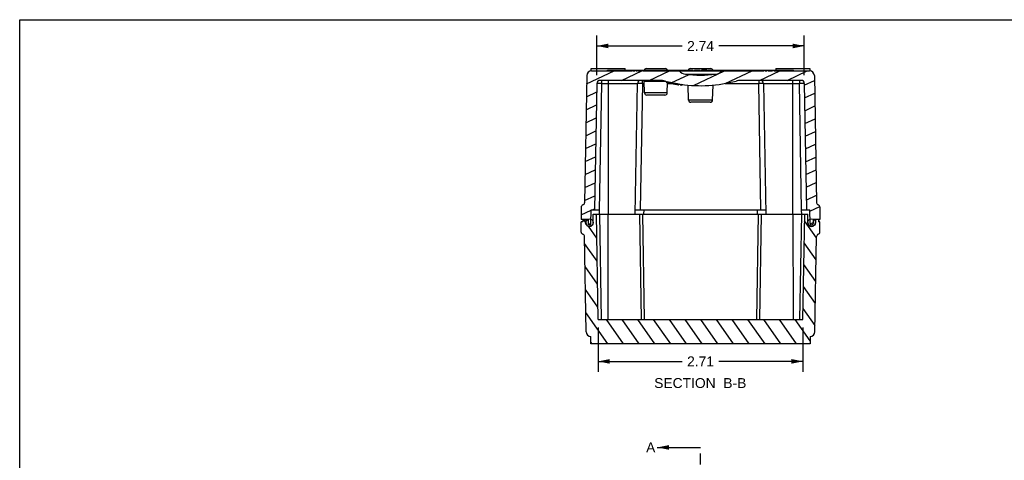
# Model space of a CAD drawing. Header units: inches. Extents: x 0 to 26.2, y 0 to 16.9.
# Tile 2 of 3: x 0 to 13, y 11.1 to 16.9. Entities that reach past the tile are written whole.
import ezdxf

# ---------------------------------------------------------------- set-up
doc = ezdxf.new("R2010")
doc.units = ezdxf.units.IN
doc.header["$LTSCALE"] = 1.4384615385
doc.header["$MEASUREMENT"] = 0
doc.linetypes.add('PHANTOM', pattern=[0.8, 0.45, -0.05, 0.1, -0.05, 0.1, -0.05])
doc.layers.get('0').update_dxf_attribs({"linetype": 'CONTINUOUS'})
doc.styles.get("Standard").update_dxf_attribs({"font": 'arial.ttf'})
doc.dimstyles.new('DIMSTYLE_1', dxfattribs={"dimtxt": 0.1307692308, "dimasz": 0.1538461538, "dimexe": 0.09, "dimexo": 0.07, "dimgap": 0.0425, "dimtad": 0, "dimtih": 1, "dimtoh": 1, "dimzin": 4, "dimdsep": 46, "dimtxsty": 'Standard', "dimblk": '_FILLED', "dimblk1": '_FILLED', "dimblk2": '_FILLED', "dimcen": 0.09, "dimazin": 1, "dimtfac": 1, "dimtofl": 0, "dimtmove": 0, "dimatfit": 3, "dimldrblk": '_FILLED', "dimfxl": 0, "dimtolj": 1, "dimtzin": 4, "dimarcsym": 0})
doc.dimstyles.get("Standard").update_dxf_attribs({"dimtxt": 0.1307692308, "dimasz": 0.1538461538, "dimexe": 0.09, "dimexo": 0.07, "dimgap": 0.09, "dimtad": 0, "dimtih": 1, "dimtoh": 1, "dimzin": 4, "dimdsep": 46, "dimtxsty": 'Standard', "dimblk": '_FILLED', "dimblk1": '_FILLED', "dimblk2": '_FILLED', "dimcen": 0.09, "dimazin": 1, "dimtp": 0.01, "dimtm": 0.01, "dimtfac": 1, "dimtofl": 0, "dimtmove": 0, "dimatfit": 3, "dimldrblk": '_FILLED', "dimfxl": 0, "dimtolj": 1, "dimtzin": 4, "dimarcsym": 0})

# ---------------------------------------------------------------- blocks, each defined once
blk = doc.blocks.new('_FILLED')
at = {"color": 0, "linetype": 'ByBlock'}
blk.add_solid([(0, 0), (-1, 0.2), (-1, -0.2)], dxfattribs=at)
blk = doc.blocks.new('*D1')
at = {"color": 2, "linetype": 'Continuous'}
for p, q in [((7.6464474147, 12.8531848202), (7.6464474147, 12.2684934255)), ((10.3529223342, 12.8531848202), (10.3529223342, 12.2684934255)), ((7.6464474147, 12.406954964), (8.7566193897, 12.406954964)), ((10.3529223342, 12.406954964), (9.2427503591, 12.406954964))]:
    blk.add_line(p, q, dxfattribs=at)
at = {"color": 2, "linetype": 'Continuous', "xscale": 0.1538461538, "yscale": 0.1538461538, "zscale": 0.1538461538, "rotation": 180}
blk.add_blockref('_FILLED', (7.6464474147, 12.406954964), dxfattribs=at)
at = {"color": 2, "linetype": 'Continuous', "xscale": 0.1538461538, "yscale": 0.1538461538, "zscale": 0.1538461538}
blk.add_blockref('_FILLED', (10.3529223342, 12.406954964), dxfattribs=at)
at = {"color": 2, "linetype": 'Continuous', "insert": (8.9996848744, 12.4723395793), "char_height": 0.1307692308, "width": 0.3553617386, "attachment_point": 2, "line_spacing_factor": 0.9}
blk.add_mtext('2.71', dxfattribs=at)
blk = doc.blocks.new('*D2')
at = {"color": 2, "linetype": 'Continuous'}
for p, q in [((7.6286161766, 16.1892675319), (7.6286161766, 16.7142956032)), ((10.3707535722, 16.1892675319), (10.3707535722, 16.7142956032)), ((7.6286161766, 16.5758340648), (8.7566193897, 16.5758340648)), ((10.3707535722, 16.5758340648), (9.2427503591, 16.5758340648))]:
    blk.add_line(p, q, dxfattribs=at)
at = {"color": 2, "linetype": 'Continuous', "xscale": 0.1538461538, "yscale": 0.1538461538, "zscale": 0.1538461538, "rotation": 180}
blk.add_blockref('_FILLED', (7.6286161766, 16.5758340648), dxfattribs=at)
at = {"color": 2, "linetype": 'Continuous', "xscale": 0.1538461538, "yscale": 0.1538461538, "zscale": 0.1538461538}
blk.add_blockref('_FILLED', (10.3707535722, 16.5758340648), dxfattribs=at)
at = {"color": 2, "linetype": 'Continuous', "insert": (8.9996848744, 16.6412186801), "char_height": 0.1307692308, "width": 0.3553617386, "attachment_point": 2, "line_spacing_factor": 0.9}
blk.add_mtext('2.74', dxfattribs=at)

msp = doc.modelspace()

# ---------------------------------------------------------------- hatches: boundary and pattern name
at = {"linetype": 'Continuous'}
h = msp.add_hatch(dxfattribs=at)
h.set_pattern_fill('B', color=2, scale=0.1540879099, angle=205, style=0, pattern_type=0)
h.set_pattern_definition([(205, (0, 0), (0.0651203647, -0.1396510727), [])])
edge = h.paths.add_edge_path()
edge.add_arc((8.9996848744, 17.8715914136), 1.8307142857, 255.6628964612, 255.999135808)
edge.add_line((8.546351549, 16.1082169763), (8.546351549, 16.0978936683))
edge.add_arc((8.9996848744, 17.8715914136), 1.8207142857, 255.0597574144, 255.5824518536)
edge.add_arc((8.4658309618, 15.8708771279), 0.25, 75.0597574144, 90)
edge.add_line((8.4658309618, 16.1208771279), (7.668610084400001, 16.1208771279))
edge.add_arc((7.668610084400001, 16.0808771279), 0.04, 90, 179)
edge.add_line((7.6286161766, 16.0815752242), (7.5994540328, 14.4108771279))
edge.add_line((7.5994540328, 14.4108771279), (7.5537558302, 14.4108771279))
edge.add_line((7.550594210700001, 14.2297480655), (7.5537558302, 14.4108771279))
edge.add_arc((7.5313910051, 14.2300832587), 0.0192061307, 180, 359)
edge.add_line((7.512184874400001, 14.2808771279), (7.512184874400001, 14.2300832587))
edge.add_line((7.512184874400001, 14.2808771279), (7.422184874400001, 14.2808771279))
edge.add_line((7.422184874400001, 14.4458771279), (7.422184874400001, 14.2808771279))
edge.add_arc((7.4521848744, 14.4458771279), 0.03, 105.5806436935, 180)
edge.add_arc((7.436069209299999, 14.5036723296), 0.03, 285.5806436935, 359)
edge.add_line((7.4954035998, 16.1839766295), (7.4660646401, 14.5031487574))
edge.add_arc((7.5583940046, 16.1828771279), 0.063, 90, 179)
edge.add_line((7.5583940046, 16.2458771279), (8.089134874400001, 16.2458771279))
edge.add_line((8.089134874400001, 16.2458771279), (8.089134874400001, 16.2558771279))
edge.add_line((8.089134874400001, 16.2558771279), (8.1016348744, 16.2558771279))
edge.add_line((8.1016348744, 16.2458771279), (8.1016348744, 16.2558771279))
edge.add_line((8.1016348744, 16.2458771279), (8.130801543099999, 16.2458771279))
edge.add_line((8.130801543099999, 16.2458771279), (8.130801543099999, 16.2558771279))
edge.add_line((8.130801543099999, 16.2558771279), (8.1433015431, 16.2558771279))
edge.add_line((8.1433015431, 16.2458771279), (8.1433015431, 16.2558771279))
edge.add_line((8.1433015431, 16.2458771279), (8.1599682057, 16.2458771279))
edge.add_line((8.1599682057, 16.2458771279), (8.1599682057, 16.2558771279))
edge.add_line((8.1599682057, 16.2558771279), (8.1703848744, 16.2558771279))
edge.add_line((8.1703848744, 16.2458771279), (8.1703848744, 16.2558771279))
edge.add_line((8.1703848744, 16.2458771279), (8.2245515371, 16.2458771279))
edge.add_line((8.2245515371, 16.2458771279), (8.2245515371, 16.2558771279))
edge.add_line((8.2245515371, 16.2558771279), (8.2349682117, 16.2558771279))
edge.add_line((8.2349682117, 16.2458771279), (8.2349682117, 16.2558771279))
edge.add_line((8.2349682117, 16.2458771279), (8.7176848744, 16.2458771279))
edge.add_arc((8.8151573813, 16.3318952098), 0.13, 221.4279383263, 242.2969122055)
edge.add_arc((8.8151573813, 16.3318952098), 0.13, 242.2969122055, 263.1658860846)
edge.add_arc((8.9996848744, 17.8715914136), 1.6807142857, 263.1658860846, 270)
edge.add_arc((8.9996848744, 17.8715914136), 1.6807142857, 270, 276.8341139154)
edge.add_arc((9.1842123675, 16.3318952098), 0.13, 276.8341139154, 297.7030877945)
edge.add_arc((9.1842123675, 16.3318952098), 0.13, 297.7030877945, 318.5720616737)
edge.add_line((9.2816848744, 16.2458771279), (9.8376848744, 16.2458771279))
edge.add_line((9.8376848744, 16.2458771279), (9.8376848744, 16.2558771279))
edge.add_line((9.8376848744, 16.2558771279), (9.8501848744, 16.2558771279))
edge.add_line((9.8501848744, 16.2458771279), (9.8501848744, 16.2558771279))
edge.add_line((9.8501848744, 16.2458771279), (9.8793515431, 16.2458771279))
edge.add_line((9.8793515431, 16.2458771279), (9.8793515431, 16.2558771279))
edge.add_line((9.8793515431, 16.2558771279), (9.8918515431, 16.2558771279))
edge.add_line((9.8918515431, 16.2458771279), (9.8918515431, 16.2558771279))
edge.add_line((9.8918515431, 16.2458771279), (9.9516848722, 16.2458771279))
edge.add_line((9.9516848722, 16.2458771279), (9.9516848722, 16.2558771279))
edge.add_line((9.9516848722, 16.2558771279), (9.968982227, 16.2558771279))
edge.add_line((9.968982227, 16.2458771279), (9.968982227, 16.2558771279))
edge.add_line((9.968982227, 16.2458771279), (10.4409757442, 16.2458771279))
edge.add_arc((10.4409757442, 16.1828771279), 0.063, 1, 90)
edge.add_line((10.503966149, 16.1839766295), (10.5333051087, 14.5031487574))
edge.add_arc((10.5633005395, 14.5036723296), 0.03, 181, 254.4193563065)
edge.add_arc((10.5471848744, 14.4458771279), 0.03, 0, 74.41935630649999)
edge.add_line((10.5771848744, 14.4458771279), (10.5771848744, 14.2808771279))
edge.add_line((10.5771848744, 14.2808771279), (10.4871848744, 14.2808771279))
edge.add_line((10.4871848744, 14.2808771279), (10.4871848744, 14.2300832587))
edge.add_arc((10.4679787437, 14.2300832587), 0.0192061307, 181, 360)
edge.add_line((10.4487755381, 14.2297480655), (10.4456139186, 14.4108771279))
edge.add_line((10.4456139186, 14.4108771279), (10.399915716, 14.4108771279))
edge.add_line((10.3707535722, 16.0815752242), (10.399915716, 14.4108771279))
edge.add_arc((10.3307596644, 16.0808771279), 0.04, 1, 90)
edge.add_line((10.3307596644, 16.1208771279), (9.533538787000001, 16.1208771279))
edge.add_arc((9.533538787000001, 15.8708771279), 0.25, 90, 104.9402425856)
edge.add_arc((8.9996848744, 17.8715914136), 1.8207142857, 270, 284.9402425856)
edge.add_arc((8.9996848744, 17.8715914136), 1.8207142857, 261.8695124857, 270)
edge.add_line((8.742184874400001, 16.0691779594), (8.742184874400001, 16.0590769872))
edge.add_arc((8.9996848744, 17.8715914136), 1.8307142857, 261.5188850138, 261.9142220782)
edge.add_line((8.7296848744, 16.0710080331), (8.7296848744, 16.0608968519))
edge.add_arc((8.9996848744, 17.8715914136), 1.8207142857, 260.9412369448, 261.4719576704)
edge.add_line((8.7130182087, 16.0735862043), (8.7130182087, 16.0634606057))
edge.add_arc((8.9996848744, 17.8715914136), 1.8307142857, 260.6608976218, 260.9911320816)
edge.add_line((8.7026015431, 16.0752779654), (8.7026015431, 16.065142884))
edge.add_arc((8.9996848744, 17.8715914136), 1.8207142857, 258.8768292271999, 260.6091410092)
edge.add_line((8.648434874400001, 16.0850797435), (8.648434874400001, 16.0748893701))
edge.add_arc((8.9996848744, 17.8715914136), 1.8307142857, 258.6059847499, 258.9383563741)
edge.add_line((8.6380182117, 16.0871593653), (8.6380182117, 16.0769571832))
edge.add_arc((8.9996848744, 17.8715914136), 1.8207142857, 258.0068991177, 258.5425595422)
edge.add_line((8.6213515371, 16.0906185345), (8.6213515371, 16.0803966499))
edge.add_arc((8.9996848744, 17.8715914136), 1.8307142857, 257.7399658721, 258.0733752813)
edge.add_line((8.6109348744, 16.092863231), (8.6109348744, 16.0826285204))
edge.add_arc((8.9996848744, 17.8715914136), 1.8207142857, 255.9206566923, 257.6715737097)
edge.add_line((8.5567682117, 16.1055717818), (8.5567682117, 16.0952638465))
h = msp.add_hatch(dxfattribs=at)
h.set_pattern_fill('DEFAULT__1', color=2, scale=0.1702141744, angle=125, style=0, pattern_type=0)
h.set_pattern_definition([(125, (0, 0), (-0.1394312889, -0.0976308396), [])])
edge = h.paths.add_edge_path()
edge.add_line((7.6464474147, 12.9608771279), (10.3529223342, 12.9608771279))
edge.add_line((10.3529223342, 12.9608771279), (10.3771848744, 14.3508771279))
edge.add_line((10.4171848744, 14.3508771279), (10.3771848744, 14.3508771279))
edge.add_line((10.4171848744, 14.2408771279), (10.4171848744, 14.3508771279))
edge.add_arc((10.4671848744, 14.2408771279), 0.05, 180, 360)
edge.add_line((10.5171848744, 14.2808771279), (10.5171848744, 14.2408771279))
edge.add_line((10.5171848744, 14.2808771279), (10.5571848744, 14.2808771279))
edge.add_line((10.5571848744, 14.2808771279), (10.5571848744, 14.2508771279))
edge.add_line((10.5771848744, 14.2508771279), (10.5571848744, 14.2508771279))
edge.add_line((10.5771848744, 14.1158771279), (10.5771848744, 14.2508771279))
edge.add_arc((10.5471848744, 14.1158771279), 0.03, 285.5806436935, 360)
edge.add_arc((10.5633005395, 14.0580819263), 0.03, 105.5806436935, 179)
edge.add_line((10.5112972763, 12.7977776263), (10.5333051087, 14.0586054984))
edge.add_arc((10.4483068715, 12.7988771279), 0.063, 270.0000005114, 359)
edge.add_line((10.4483068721, 12.7358771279), (10.4483068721, 12.6388771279))
edge.add_line((10.4483068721, 12.6388771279), (7.5510628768, 12.6388771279))
edge.add_line((7.5510628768, 12.6388771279), (7.5510628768, 12.7358771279))
edge.add_arc((7.551062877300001, 12.7988771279), 0.063, 181, 269.9999995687)
edge.add_line((7.4880724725, 12.7977776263), (7.4660646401, 14.0586054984))
edge.add_arc((7.436069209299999, 14.0580819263), 0.03, 1, 74.41935630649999)
edge.add_arc((7.4521848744, 14.1158771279), 0.03, 180, 254.4193563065)
edge.add_line((7.422184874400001, 14.1158771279), (7.422184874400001, 14.2508771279))
edge.add_line((7.442184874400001, 14.2508771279), (7.422184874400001, 14.2508771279))
edge.add_line((7.442184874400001, 14.2808771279), (7.442184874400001, 14.2508771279))
edge.add_line((7.442184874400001, 14.2808771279), (7.482184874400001, 14.2808771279))
edge.add_line((7.482184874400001, 14.2808771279), (7.482184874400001, 14.2408771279))
edge.add_arc((7.5321848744, 14.2408771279), 0.05, 180, 360)
edge.add_line((7.5821848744, 14.2408771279), (7.5821848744, 14.3508771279))
edge.add_line((7.6221848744, 14.3508771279), (7.5821848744, 14.3508771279))
edge.add_line((7.6464474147, 12.9608771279), (7.6221848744, 14.3508771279))
h = msp.add_hatch(dxfattribs=at)
h.set_pattern_fill('DEFAULT__2', color=2, scale=0.1088595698, angle=45, style=0, pattern_type=0)
h.set_pattern_definition([(45, (0, 0), (-0.07697534, 0.07697534), [])])
edge = h.paths.add_edge_path()
edge.add_arc((10.4684348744, 14.2408771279), 0.05, 180, 360)
edge.add_arc((10.4684348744, 14.2408771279), 0.05, 0, 180)
edge = h.paths.add_edge_path()
edge.add_arc((7.530934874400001, 14.2408771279), 0.05, 180, 360)
edge.add_arc((7.530934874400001, 14.2408771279), 0.05, 0, 180)

# ---------------------------------------------------------------- linework, layer by layer
at = {"color": 7, "linetype": 'Continuous'}
for p, q in [((0, -0), (0, 16.9230769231)), ((0, 16.9230769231), (26.1538461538, 16.9230769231)), ((7.554184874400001, 16.2458771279), (7.554184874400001, 16.2758771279)), ((7.554184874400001, 16.2758771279), (8.0041848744, 16.2758771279)), ((8.0041848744, 16.2558771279), (8.0041848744, 16.2758771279)), ((8.2816348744, 16.2758771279), (8.5366348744, 16.2758771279)), ((8.8620578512, 16.2758771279), (9.1373118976, 16.2758771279)), ((9.995184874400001, 16.2758771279), (9.995184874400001, 16.2558771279)), ((9.995184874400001, 16.2758771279), (10.4451848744, 16.2758771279)), ((10.4451848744, 16.2758771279), (10.4451848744, 16.2458771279)), ((7.4954035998, 16.1839766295), (7.4660646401, 14.5031487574)), ((7.5583940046, 16.2458771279), (8.089134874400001, 16.2458771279)), ((7.7691848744, 16.2458771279), (7.7691848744, 16.2558771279)), ((7.7691848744, 16.2558771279), (8.8996848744, 16.2558771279)), ((7.789184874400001, 16.2458771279), (7.789184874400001, 16.2558771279)), ((7.829184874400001, 16.2458771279), (7.829184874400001, 16.2558771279)), ((8.0766348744, 16.2458771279), (8.0766348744, 16.2558771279)), ((8.089134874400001, 16.2458771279), (8.089134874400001, 16.2558771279)), ((8.1016348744, 16.2458771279), (8.1016348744, 16.2558771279)), ((8.1016348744, 16.2458771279), (8.130801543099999, 16.2458771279)), ((8.1183015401, 16.2458771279), (8.1183015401, 16.2558771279)), ((8.130801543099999, 16.2458771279), (8.130801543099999, 16.2558771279)), ((8.1433015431, 16.2458771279), (8.1433015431, 16.2558771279)), ((8.1433015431, 16.2458771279), (8.1599682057, 16.2458771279)), ((8.1566348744, 16.2558771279), (8.1566348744, 16.2458771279)), ((8.1599682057, 16.2458771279), (8.1599682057, 16.2558771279)), ((8.1703848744, 16.2458771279), (8.1703848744, 16.2558771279)), ((8.1703848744, 16.2458771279), (8.2245515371, 16.2458771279)), ((8.172468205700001, 16.2558771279), (8.172468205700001, 16.2458771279)), ((8.1808015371, 16.2458771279), (8.1808015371, 16.2558771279)), ((8.1870515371, 16.2458771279), (8.1870515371, 16.2558771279)), ((8.1974682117, 16.2458771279), (8.1974682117, 16.2558771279)), ((8.207884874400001, 16.2458771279), (8.207884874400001, 16.2558771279)), ((8.214134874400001, 16.2458771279), (8.214134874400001, 16.2558771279)), ((8.222468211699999, 16.2458771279), (8.222468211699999, 16.2558771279)), ((8.2245515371, 16.2458771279), (8.2245515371, 16.2558771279)), ((8.2349682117, 16.2458771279), (8.2349682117, 16.2558771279)), ((8.2349682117, 16.2458771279), (9.8376848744, 16.2458771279)), ((8.799688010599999, 16.2028188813), (9.1996817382, 16.2028188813)), ((8.8996848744, 16.2458771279), (8.8996848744, 16.2558771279)), ((8.9196848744, 16.2458771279), (8.9196848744, 16.2558771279)), ((8.9196848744, 16.2558771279), (8.9946848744, 16.2558771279)), ((8.9217682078, 16.2458771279), (8.9217682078, 16.2558771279)), ((8.925934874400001, 16.2458771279), (8.925934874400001, 16.2558771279)), ((8.9321848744, 16.2458771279), (8.9321848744, 16.2558771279)), ((8.9426015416, 16.2458771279), (8.9426015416, 16.2558771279)), ((8.9530182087, 16.2458771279), (8.9530182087, 16.2558771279)), ((8.9634348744, 16.2458771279), (8.9634348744, 16.2558771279)), ((8.973851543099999, 16.2458771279), (8.973851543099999, 16.2558771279)), ((8.984268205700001, 16.2458771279), (8.984268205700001, 16.2558771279)), ((8.9905182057, 16.2458771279), (8.9905182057, 16.2558771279)), ((8.9946848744, 16.2458771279), (8.9946848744, 16.2558771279)), ((9.0113515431, 16.2558771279), (9.0113515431, 16.2458771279)), ((9.0863515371, 16.2558771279), (9.0113515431, 16.2558771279)), ((9.0863515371, 16.2458771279), (9.0863515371, 16.2558771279)), ((9.099684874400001, 16.2458771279), (9.099684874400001, 16.2558771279)), ((9.099684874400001, 16.2558771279), (10.2301848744, 16.2558771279)), ((9.825184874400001, 16.2458771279), (9.825184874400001, 16.2558771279)), ((9.8376848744, 16.2458771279), (9.8376848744, 16.2558771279)), ((9.8501848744, 16.2458771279), (9.8501848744, 16.2558771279)), ((9.8501848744, 16.2458771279), (9.8793515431, 16.2458771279)), ((9.8668515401, 16.2458771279), (9.8668515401, 16.2558771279)), ((9.8793515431, 16.2458771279), (9.8793515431, 16.2558771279)), ((9.8918515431, 16.2458771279), (9.8918515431, 16.2558771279)), ((9.8918515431, 16.2458771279), (9.9516848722, 16.2458771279)), ((9.9051848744, 16.2558771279), (9.9051848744, 16.2458771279)), ((9.9106015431, 16.2458771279), (9.9106015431, 16.2558771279)), ((9.921018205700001, 16.2458771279), (9.921018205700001, 16.2558771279)), ((9.925184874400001, 16.2458771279), (9.925184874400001, 16.2558771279)), ((9.9314348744, 16.2458771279), (9.9314348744, 16.2558771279)), ((9.9418515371, 16.2458771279), (9.9418515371, 16.2558771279)), ((9.950184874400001, 16.2458771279), (9.950184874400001, 16.2558771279)), ((9.9516848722, 16.2458771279), (9.9516848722, 16.2558771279)), ((9.968982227, 16.2458771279), (9.968982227, 16.2558771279)), ((9.968982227, 16.2458771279), (10.4409757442, 16.2458771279)), ((9.9772682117, 16.2458771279), (9.9772682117, 16.2558771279)), ((9.981434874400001, 16.2458771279), (9.981434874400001, 16.2558771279)), ((9.9835182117, 16.2458771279), (9.9835182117, 16.2558771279)), ((10.1701848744, 16.2558771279), (10.1701848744, 16.2458771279)), ((10.2101848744, 16.2458771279), (10.2101848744, 16.2558771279)), ((10.2301848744, 16.2458771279), (10.2301848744, 16.2558771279)), ((10.503966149, 16.1839766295), (10.5333051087, 14.5031487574)), ((7.6286161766, 16.0815752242), (7.5994540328, 14.4108771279)), ((7.6639180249, 14.3998183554), (7.6936062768, 16.0815752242)), ((8.4658309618, 16.1208771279), (7.668610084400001, 16.1208771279)), ((7.6936062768, 16.0815752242), (7.6936062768, 16.1208771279)), ((7.6936062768, 16.0815752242), (8.1676161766, 16.0815752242)), ((7.7791848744, 16.1208771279), (7.7791848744, 14.3508771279)), ((8.1374067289, 14.3508771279), (8.1676161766, 16.0815752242)), ((8.2306065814, 16.0815752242), (8.2014444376, 14.4108771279)), ((8.2306065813, 16.0815752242), (8.2306065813, 16.1208771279)), ((8.2306065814, 16.0815752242), (8.254257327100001, 16.0815752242)), ((8.2586833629, 15.954830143), (8.2532218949, 16.1112261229)), ((8.2532218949, 16.1112261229), (8.534805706, 16.1112261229)), ((8.546351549, 16.1082169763), (8.546351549, 16.0978936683)), ((8.5567682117, 16.1055717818), (8.5567682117, 16.0952638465)), ((8.5588515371, 16.1051662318), (8.5588515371, 16.0948606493)), ((8.5588515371, 16.0948606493), (8.5602398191, 16.0945422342)), ((8.559586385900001, 15.954830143), (8.5644149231, 16.0931013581)), ((8.5640124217, 16.0815752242), (8.6158150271, 16.0815752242)), ((8.5671848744, 16.1032993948), (8.5671848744, 16.0930046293)), ((8.5671848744, 16.0930046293), (8.5692676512, 16.0925263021)), ((8.5692676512, 16.0925263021), (8.5734348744, 16.0915803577)), ((8.5734348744, 16.101866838), (8.5734348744, 16.0915803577)), ((8.5734348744, 16.0915803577), (8.576905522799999, 16.0907677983)), ((8.576905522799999, 16.0907677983), (8.5803777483, 16.0899622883)), ((8.5803777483, 16.0899622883), (8.583851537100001, 16.0891638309)), ((8.583851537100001, 16.098999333), (8.583851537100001, 16.0891638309)), ((8.583851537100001, 16.0891638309), (8.5873221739, 16.0883421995)), ((8.5873221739, 16.0883421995), (8.5907944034, 16.0875276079)), ((8.5907944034, 16.0875276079), (8.5942682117, 16.0867200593)), ((8.5942682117, 16.0969783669), (8.5942682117, 16.0867200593)), ((8.5942682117, 16.0867200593), (8.596350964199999, 16.0862192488)), ((8.596350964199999, 16.0862192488), (8.600518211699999, 16.0852282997)), ((8.600518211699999, 16.0954779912), (8.600518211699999, 16.0852282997)), ((8.6088515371, 16.0831967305), (8.6088515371, 16.092863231)), ((8.6109348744, 16.092863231), (8.6109348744, 16.0826285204)), ((8.6213515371, 16.0906185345), (8.6213515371, 16.0803966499)), ((8.6213515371, 16.0815752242), (8.6380182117, 16.0815752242)), ((8.6380182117, 16.0871593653), (8.6380182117, 16.0769571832)), ((8.648434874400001, 16.0850797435), (8.648434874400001, 16.0748893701)), ((8.6505182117, 16.0847857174), (8.6505182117, 16.0745970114)), ((8.6505182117, 16.0745970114), (8.651906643, 16.0743529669)), ((8.658851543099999, 16.0833672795), (8.658851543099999, 16.0731866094)), ((8.658851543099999, 16.0731866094), (8.6609344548, 16.0728196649)), ((8.6609344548, 16.0728196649), (8.665101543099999, 16.0720963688)), ((8.665101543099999, 16.0822708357), (8.665101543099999, 16.0720963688)), ((8.665101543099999, 16.0720963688), (8.6685725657, 16.0714692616)), ((8.6685725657, 16.0714692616), (8.6720447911, 16.0708491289)), ((8.6720447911, 16.0708491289), (8.675518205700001, 16.0702359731)), ((8.675518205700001, 16.0799675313), (8.675518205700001, 16.0702359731)), ((8.675518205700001, 16.0702359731), (8.6789892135, 16.0695994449)), ((8.6789892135, 16.0695994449), (8.682461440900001, 16.068969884)), ((8.682461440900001, 16.068969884), (8.685934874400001, 16.0683472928)), ((8.685934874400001, 16.0785004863), (8.685934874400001, 16.0683472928)), ((8.685934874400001, 16.0683472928), (8.688017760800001, 16.0679574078)), ((8.688017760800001, 16.0679574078), (8.6921848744, 16.0671882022)), ((8.6921848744, 16.0773348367), (8.6921848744, 16.0671882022)), ((8.7005182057, 16.0655998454), (8.7005182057, 16.0752779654)), ((8.7026015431, 16.0752779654), (8.7026015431, 16.065142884)), ((8.7130182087, 16.0735862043), (8.7130182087, 16.0634606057)), ((8.7296848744, 16.0710080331), (8.7296848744, 16.0608968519)), ((8.742184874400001, 16.0691779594), (8.742184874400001, 16.0590769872)), ((8.7546848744, 16.0675269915), (8.7546848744, 16.0574352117)), ((8.8411738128, 15.859830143), (8.834229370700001, 16.0586929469)), ((9.158195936, 15.859830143), (9.1651356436, 16.0585573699)), ((9.331040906, 16.0815752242), (9.768763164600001, 16.0815752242)), ((10.3307596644, 16.1208771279), (9.533538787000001, 16.1208771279)), ((9.7687631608, 16.1208771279), (9.7687631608, 16.0815752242)), ((9.7979253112, 14.4108771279), (9.768763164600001, 16.0815752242)), ((9.8317535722, 16.0815752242), (9.8619630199, 14.3508771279)), ((9.8317535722, 16.0815752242), (10.3057634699, 16.0815752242)), ((10.2201848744, 14.3508771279), (10.2201848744, 16.1208771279)), ((10.3057634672, 16.1208771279), (10.3057634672, 16.0815752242)), ((10.3352829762, 14.4080676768), (10.3057634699, 16.0815752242)), ((10.3707535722, 16.0815752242), (10.399915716, 14.4108771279)), ((8.559586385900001, 15.954830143), (8.2586833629, 15.954830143)), ((8.5296046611, 15.9258771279), (8.2886650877, 15.9258771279)), ((9.158195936, 15.859830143), (8.8411738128, 15.859830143)), ((9.1282113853, 15.8308771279), (8.8711562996, 15.8308771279)), ((7.422184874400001, 14.4458771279), (7.422184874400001, 14.2808771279)), ((7.550594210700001, 14.2297480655), (7.5537558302, 14.4108771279)), ((7.5537558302, 14.4108771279), (7.6641377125, 14.4108771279)), ((7.5821848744, 14.2408771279), (7.5821848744, 14.3508771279)), ((7.5821848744, 14.3508771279), (10.4171848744, 14.3508771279)), ((7.6464474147, 12.9608771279), (7.6221848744, 14.3508771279)), ((7.662178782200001, 14.3508771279), (7.6864413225, 12.9608771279)), ((7.6626999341, 14.3508771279), (7.6628421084, 14.3570235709)), ((7.6628421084, 14.3570235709), (7.6629480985, 14.3613773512)), ((7.663746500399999, 14.3925177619), (7.6639180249, 14.3998183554)), ((7.7774489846, 12.9608771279), (7.7791939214, 14.3508771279)), ((8.1384540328, 14.4108771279), (9.860915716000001, 14.4108771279)), ((8.1921848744, 14.3508771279), (8.216447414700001, 12.9608771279)), ((8.2321787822, 14.3508771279), (8.2564413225, 12.9608771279)), ((8.2484707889, 14.4108771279), (8.247423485, 14.3508771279)), ((9.7429284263, 12.9608771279), (9.7671909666, 14.3508771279)), ((9.7519462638, 14.3508771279), (9.7508989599, 14.4108771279)), ((9.7829223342, 12.9608771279), (9.8071848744, 14.3508771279)), ((10.2201758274, 14.3508771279), (10.2219207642, 12.9608771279)), ((10.3129284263, 12.9608771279), (10.3371909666, 14.3508771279)), ((10.3352320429, 14.4108771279), (10.4456139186, 14.4108771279)), ((10.3353698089, 14.4036625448), (10.3352829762, 14.4080676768)), ((10.3354691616, 14.3990282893), (10.3353698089, 14.4036625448)), ((10.3355657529, 14.3948349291), (10.3354691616, 14.3990282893)), ((10.3365047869, 14.358057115), (10.3355657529, 14.3948349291)), ((10.3366759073, 14.3508771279), (10.3365047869, 14.358057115)), ((10.3529223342, 12.9608771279), (10.3771848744, 14.3508771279)), ((10.4171848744, 14.2408771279), (10.4171848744, 14.3508771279)), ((10.4487755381, 14.2297480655), (10.4456139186, 14.4108771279)), ((10.5771848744, 14.4458771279), (10.5771848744, 14.2808771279)), ((7.512184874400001, 14.2808771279), (7.422184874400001, 14.2808771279)), ((7.422184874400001, 14.1158771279), (7.422184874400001, 14.2508771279)), ((7.442184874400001, 14.2508771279), (7.422184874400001, 14.2508771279)), ((7.442184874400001, 14.2808771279), (7.442184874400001, 14.2508771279)), ((7.482184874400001, 14.2808771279), (7.482184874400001, 14.2408771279)), ((7.512184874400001, 14.2808771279), (7.512184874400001, 14.2300832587)), ((10.5771848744, 14.2808771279), (10.4871848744, 14.2808771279)), ((10.4871848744, 14.2808771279), (10.4871848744, 14.2300832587)), ((10.5171848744, 14.2808771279), (10.5171848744, 14.2408771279)), ((10.5571848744, 14.2808771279), (10.5571848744, 14.2508771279)), ((10.5771848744, 14.2508771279), (10.5571848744, 14.2508771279)), ((10.5771848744, 14.1158771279), (10.5771848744, 14.2508771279)), ((7.4880724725, 12.7977776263), (7.4660646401, 14.0586054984)), ((10.5112972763, 12.7977776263), (10.5333051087, 14.0586054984)), ((7.6464474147, 12.9608771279), (10.3529223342, 12.9608771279)), ((7.5510628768, 12.6388771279), (7.5510628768, 12.7358771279)), ((10.4483068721, 12.6388771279), (7.5510628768, 12.6388771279)), ((10.4483068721, 12.7358771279), (10.4483068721, 12.6388771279))]:
    msp.add_line(p, q, dxfattribs=at)
at = {"color": 7, "linetype": 'PHANTOM'}
msp.add_line((8.9996848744, 5.1120936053), (8.9996848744, 11.2694393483), dxfattribs=at)
at = {"color": 7, "linetype": 'Continuous'}
for points in [[(7.6936062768, 16.0815752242), (7.6851219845, 16.0816617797), (7.6767839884, 16.0817359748), (7.668735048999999, 16.0817958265), (7.6611121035, 16.0818397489), (7.6540449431, 16.0818665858), (7.647654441, 16.0818756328), (7.6420497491, 16.0818666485), (7.6373268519, 16.0818398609), (7.633566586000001, 16.081795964), (7.630833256, 16.0817361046), (7.6291736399, 16.0816618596), (7.6286161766, 16.0815752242)], [(8.2306065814, 16.0815752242), (8.222382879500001, 16.0816617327), (8.2143012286, 16.0817357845), (8.2065000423, 16.0817954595), (8.1991118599, 16.081839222), (8.1922623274, 16.081865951), (8.1860686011, 16.0818749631), (8.1806364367, 16.0818660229), (8.176058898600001, 16.0818393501), (8.1724128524, 16.0817955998), (8.1697651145, 16.0817359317), (8.1681596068, 16.0816620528), (8.1676162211, 16.0815759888)], [(8.5588515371, 16.0948606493), (8.5585041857, 16.0949849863), (8.5581568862, 16.0950595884), (8.5578096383, 16.0950582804), (8.5574624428, 16.0950595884), (8.557115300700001, 16.0951420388), (8.5567682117, 16.095279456)], [(8.5602398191, 16.0945422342), (8.5616283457, 16.09422745), (8.563017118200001, 16.0939162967), (8.5644061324, 16.093608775), (8.565795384, 16.093304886), (8.5671848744, 16.0930046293)], [(8.600518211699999, 16.0852282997), (8.6019064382, 16.0848806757), (8.6032949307, 16.0845366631), (8.6046836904, 16.0841962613), (8.6060727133, 16.0838594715), (8.6074619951, 16.0835262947), (8.6088515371, 16.0831967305)], [(8.6088515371, 16.0831967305), (8.6091987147, 16.0830981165), (8.6095459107, 16.0830021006), (8.6098931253, 16.0829086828), (8.6102403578, 16.0828178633), (8.6105876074, 16.0827296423), (8.6109348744, 16.0826440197)], [(8.6505182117, 16.0745970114), (8.6501708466, 16.0746867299), (8.6498235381, 16.0747405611), (8.6494762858, 16.0747392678), (8.649129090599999, 16.0747405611), (8.6487819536, 16.0748021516), (8.648434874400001, 16.0749048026)], [(8.651906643, 16.0743529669), (8.6532952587, 16.0741125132), (8.6546840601, 16.07387565), (8.656073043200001, 16.0736423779), (8.6574622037, 16.0734126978), (8.658851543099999, 16.0731866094)], [(8.6921848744, 16.0671882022), (8.6935732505, 16.0669145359), (8.694961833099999, 16.0666444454), (8.6963506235, 16.0663779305), (8.6977396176, 16.0661149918), (8.6991288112, 16.0658556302), (8.7005182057, 16.0655998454)], [(8.7005182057, 16.0655998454), (8.700865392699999, 16.0655198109), (8.7012125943, 16.0654423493), (8.701559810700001, 16.0653674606), (8.7019070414, 16.065295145), (8.7022542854, 16.0652254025), (8.7026015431, 16.0651582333)], [(8.7546848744, 16.0574352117), (8.7526256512, 16.0577405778), (8.7505567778, 16.0580532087), (8.7484782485, 16.0583730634), (8.7463900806, 16.0587002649), (8.7442922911, 16.0590349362), (8.742184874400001, 16.0593770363)], [(9.8317535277, 16.0815759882), (9.831209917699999, 16.0816619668), (9.8296039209, 16.0817357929), (9.826955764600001, 16.0817954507), (9.8233094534, 16.0818392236), (9.8187316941, 16.0818659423), (9.813299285, 16.0818749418), (9.807104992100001, 16.0818659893), (9.8002547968, 16.0818393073), (9.7928658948, 16.0817955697), (9.7850646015, 16.0817358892), (9.7769842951, 16.0816617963), (9.7687631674, 16.0815752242)], [(10.3707535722, 16.0815752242), (10.3701958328, 16.0816617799), (10.3685356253, 16.0817359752), (10.3658018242, 16.0817958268), (10.3620413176, 16.0818397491), (10.3573182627, 16.0818665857), (10.3517134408, 16.0818756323), (10.3453225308, 16.0818666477), (10.3382548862, 16.0818398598), (10.3306314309, 16.0817959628), (10.3225824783, 16.0817361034), (10.3142456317, 16.0816618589), (10.3057634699, 16.0815752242)], [(7.6629480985, 14.3613773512), (7.6631879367, 14.370730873), (7.663746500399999, 14.3925177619)]]:
    msp.add_lwpolyline(points, dxfattribs=at)
for centre in [(7.530934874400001, 14.2408771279), (10.4684348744, 14.2408771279)]:
    msp.add_circle(centre, 0.05, dxfattribs=at)
for centre, radius, start, end in [((8.2816348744, 16.2458771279), 0.03, 90, 160.4881530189), ((8.5366348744, 16.2458771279), 0.03, 19.5118469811, 90), ((8.8620578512, 16.2458771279), 0.03, 90, 160.4881530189), ((9.1373118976, 16.2458771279), 0.03, 19.5118469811, 90), ((7.5583940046, 16.1828771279), 0.063, 90, 179), ((8.8151573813, 16.3318952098), 0.13, 221.4279383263, 263.1658860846), ((8.9996848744, 17.8715914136), 1.6807142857, 263.1658860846, 276.8341139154), ((9.1842123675, 16.3318952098), 0.13, 276.8341139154, 318.5720616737), ((10.4409757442, 16.1828771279), 0.063, 1, 90), ((7.668610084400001, 16.0808771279), 0.04, 90, 179), ((8.2076100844, 16.0808771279), 0.04, 90, 179), ((8.2432279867, 16.1108771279), 0.01, 2, 90), ((8.4658309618, 15.8708771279), 0.25, 75.0597574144, 90), ((8.9996848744, 17.8715914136), 1.8207142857, 255.0597574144, 255.5824518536), ((8.9996848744, 17.8715914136), 1.8307142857, 255.6628964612, 255.999135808), ((8.9996848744, 17.8715914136), 1.8207142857, 255.9206566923, 257.6715737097), ((8.9996848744, 17.8715914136), 1.8307142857, 257.7399658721, 258.0733752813), ((8.9996848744, 17.8715914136), 1.8207142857, 258.0068991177, 258.5425595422), ((8.9996848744, 17.8715914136), 1.8307142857, 258.6059847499, 258.9383563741), ((8.9996848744, 17.8715914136), 1.8207142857, 258.8768292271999, 260.6091410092), ((8.9996848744, 17.8715914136), 1.8307142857, 260.6608976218, 260.9911320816), ((8.9996848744, 17.8715914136), 1.8207142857, 260.9412369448, 261.4719576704), ((8.9996848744, 17.8715914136), 1.8307142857, 261.5188850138, 261.9142220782), ((8.9996848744, 17.8715914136), 1.8207142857, 261.8695124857, 284.9402425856), ((9.533538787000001, 15.8708771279), 0.25, 90, 104.9402425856), ((9.7917596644, 16.0808771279), 0.04, 1, 90.00000000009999), ((10.3307596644, 16.0808771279), 0.04, 1, 90), ((8.2886650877, 15.9558771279), 0.03, 182, 270), ((8.5296046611, 15.9558771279), 0.03, 270, 358), ((8.8711555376, 15.8608771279), 0.03, 182, 270), ((9.1282142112, 15.8608771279), 0.03, 270, 358), ((7.4521848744, 14.4458771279), 0.03, 105.5806436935, 180), ((7.436069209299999, 14.5036723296), 0.03, 285.5806436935, 359), ((10.5633005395, 14.5036723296), 0.03, 181, 254.4193563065), ((10.5471848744, 14.4458771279), 0.03, 0, 74.41935630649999), ((7.5321848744, 14.2408771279), 0.05, 180, 360), ((7.5313910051, 14.2300832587), 0.0192061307, 180, 359), ((10.4671848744, 14.2408771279), 0.05, 180, 360), ((10.4679787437, 14.2300832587), 0.0192061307, 181, 360), ((7.4521848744, 14.1158771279), 0.03, 180, 254.4193563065), ((7.436069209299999, 14.0580819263), 0.03, 1, 74.41935630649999), ((10.5633005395, 14.0580819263), 0.03, 105.5806436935, 179), ((10.5471848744, 14.1158771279), 0.03, 285.5806436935, 360), ((7.551062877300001, 12.7988771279), 0.063, 181, 269.9999995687), ((10.4483068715, 12.7988771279), 0.063, 270.0000005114, 359)]:
    msp.add_arc(centre, radius, start, end, dxfattribs=at)

# ---------------------------------------------------------------- texts
at = {"color": 2, "linetype": 'Continuous', "insert": (8.996046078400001, 12.1859282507), "char_height": 0.1307692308, "width": 1.2153274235, "attachment_point": 2, "line_spacing_factor": 0.9}
msp.add_mtext('SECTION  B-B', dxfattribs=at)
at = {"color": 7, "linetype": 'Continuous', "insert": (8.280081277, 11.3348239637), "char_height": 0.1307692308, "width": 0.1215327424, "attachment_point": 1, "line_spacing_factor": 0.9}
msp.add_mtext('A', dxfattribs=at)

# ---------------------------------------------------------------- dimensions: what is measured, and where the dimension line sits
at = {"color": 2, "linetype": 'Continuous'}
for base, p1, p2, picture, middle in [((10.3707535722, 16.5758340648), (7.6286161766, 16.1192675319), (10.3707535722, 16.1192675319), '*D2', (8.998056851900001, 16.5760773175)), ((10.3529223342, 12.406954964), (7.6464474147, 12.9231848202), (10.3529223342, 12.9231848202), '*D1', (8.9854173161, 12.4071982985))]:
    dim = msp.add_linear_dim(base=base, p1=p1, p2=p2, dimstyle='DIMSTYLE_1', dxfattribs=at)
    dim.commit()
    dim.dimension.update_dxf_attribs({"geometry": picture, "text_midpoint": middle, "dimtype": 160})

# ---------------------------------------------------------------- leaders
at = {"color": 7, "linetype": 'Continuous'}
msp.add_leader([(8.4268928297, 11.2694393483), (8.9996848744, 11.2694393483)], dimstyle='Standard', override={"dimtad": 0}, dxfattribs=at)

doc.saveas('drawing.dxf')
